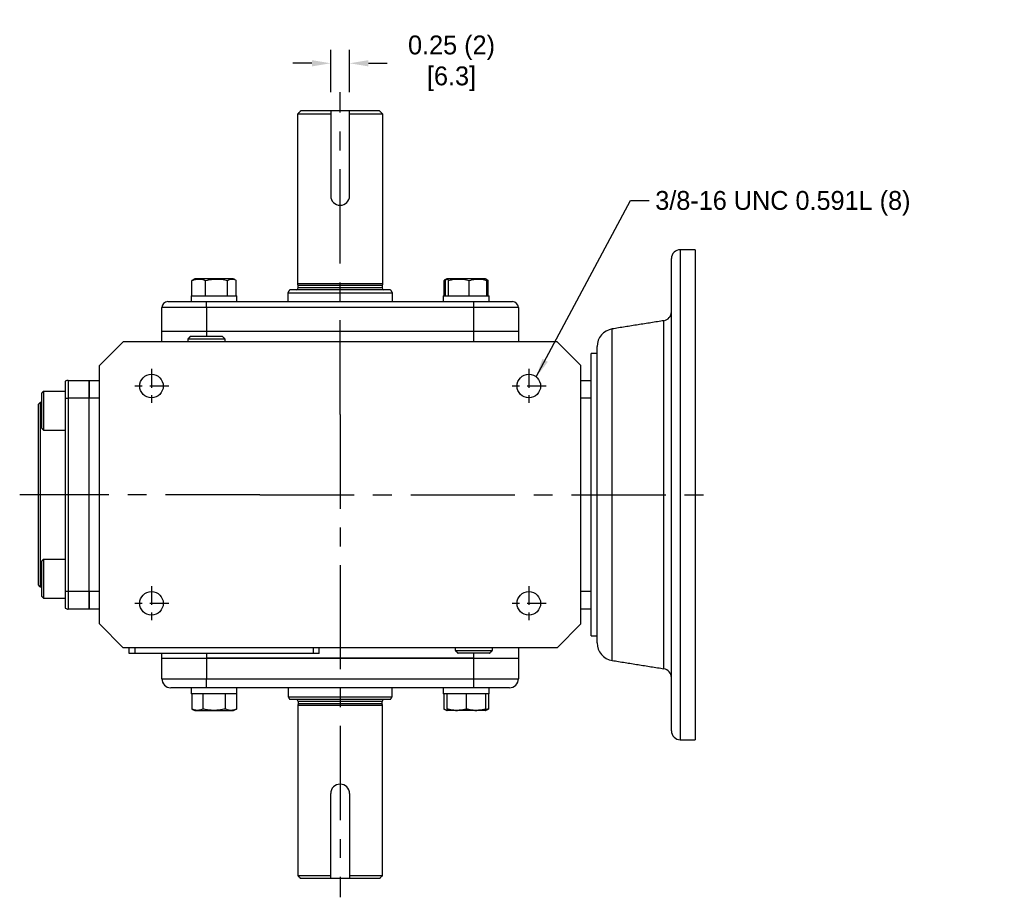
# Model space of a CAD drawing. Header units: inches. Extents: x 113.1 to 145, y 16 to 42.7.
# Tile 3 of 3: x 130.6 to 143.7, y 31.1 to 42.7. Entities that reach past the tile are written whole.
import ezdxf

# ---------------------------------------------------------------- set-up
doc = ezdxf.new("R2010")
doc.units = ezdxf.units.IN
doc.header["$MEASUREMENT"] = 0
doc.linetypes.add('CENTER', pattern=[2, 1.25, -0.25, 0.25, -0.25])
doc.layers.add('Centerline', color=40, linetype='CENTER')
doc.layers.add('Dimensions', color=140, linetype='Continuous')
doc.dimstyles.get("Standard").update_dxf_attribs({"dimtxt": 0.25, "dimasz": 0.25, "dimexe": 0.18, "dimexo": 0.25, "dimgap": 0.08, "dimtad": 0, "dimtih": 1, "dimtoh": 1, "dimrnd": 0.0005, "dimzin": 0, "dimdsep": 46, "dimtxsty": 'Standard', "dimcen": 0, "dimadec": 0, "dimazin": 0, "dimtfac": 1, "dimtofl": 0, "dimtmove": 0, "dimatfit": 3, "dimfxl": 0, "dimtolj": 1, "dimtzin": 0, "dimarcsym": 0})

# ---------------------------------------------------------------- blocks, each defined once
blk = doc.blocks.new('*D19')
at = {"layer": 'Defpoints', "color": 0}
for p in [(134.989, 42.108), (134.739, 41.476), (134.989, 41.476)]:
    blk.add_point(p, dxfattribs=at)
at = {"layer": 'Dimensions', "color": 0, "lineweight": -2}
for p, q in [((134.739, 41.726), (134.739, 42.288)), ((134.989, 41.726), (134.989, 42.288)), ((134.489, 42.108), (134.239, 42.108)), ((135.239, 42.108), (135.489, 42.108))]:
    blk.add_line(p, q, dxfattribs=at)
at = {"layer": 'Dimensions', "color": 0}
for points in [[(134.489, 42.149), (134.489, 42.066), (134.739, 42.108)], [(135.239, 42.149), (135.239, 42.066), (134.989, 42.108)]]:
    blk.add_solid(points, dxfattribs=at)
at = {"layer": 'Dimensions', "color": 0, "char_height": 0.25, "attachment_point": 5}
for s, insert in [('\\A1;0.25 (2)', (136.34, 42.313)), ('\\A1;[6.3]', (136.34, 41.903))]:
    blk.add_mtext(s, dxfattribs=dict(at, insert=insert))

msp = doc.modelspace()

# ---------------------------------------------------------------- linework, layer by layer
for p, q in [((134.3013, 41.4363), (134.7389, 41.4363)), ((134.7389, 41.4756), (134.3407, 41.4756)), ((134.7389, 41.4756), (134.7389, 40.3506)), ((134.9889, 41.4756), (134.7389, 41.4756)), ((134.9889, 40.3506), (134.9889, 41.4756)), ((135.3871, 41.4756), (134.9889, 41.4756)), ((134.9889, 41.4363), (135.4265, 41.4363)), ((139.3718, 39.637), (139.3718, 33.141)), ((139.5686, 39.637), (139.5686, 33.141)), ((139.2537, 38.6735), (139.2537, 39.5189)), ((132.9006, 39.0268), (132.9006, 39.2297)), ((133.0973, 39.2502), (132.9421, 39.2502)), ((133.0804, 39.0268), (133.0804, 39.2297)), ((133.4451, 39.2502), (133.0973, 39.2502)), ((133.3734, 39.0268), (133.3734, 39.2297)), ((133.4866, 39.0268), (133.4866, 39.2297)), ((135.4265, 39.1843), (134.3013, 39.1843)), ((135.4206, 39.1622), (134.3072, 39.1622)), ((136.2413, 39.0268), (136.2413, 39.2297)), ((136.2613, 39.0268), (136.2613, 39.2297)), ((136.7666, 39.2502), (136.2827, 39.2502)), ((136.2997, 39.0268), (136.2997, 39.2297)), ((136.5727, 39.0268), (136.5727, 39.2297)), ((136.7858, 39.2502), (136.7666, 39.2502)), ((136.8072, 39.0268), (136.8072, 39.2297)), ((136.8272, 39.0268), (136.8272, 39.2297)), ((132.8904, 39.0268), (133.4967, 39.0268)), ((134.1749, 39.0662), (135.5529, 39.0662)), ((135.5302, 39.1055), (134.1977, 39.1055)), ((135.4206, 39.1292), (134.3072, 39.1292)), ((136.2311, 39.0268), (136.8374, 39.0268)), ((132.5805, 38.9481), (133.0923, 38.9481)), ((133.0923, 38.9481), (136.6356, 38.9481)), ((133.0923, 38.8693), (133.0923, 38.9481)), ((136.6356, 38.9481), (137.1474, 38.9481)), ((136.6356, 38.8693), (136.6356, 38.9481)), ((132.5017, 38.5544), (132.5017, 38.8693)), ((133.0923, 38.8693), (132.5017, 38.8693)), ((133.0923, 38.8693), (133.0923, 38.5544)), ((136.6356, 38.8693), (133.0923, 38.8693)), ((136.6356, 38.5544), (136.6356, 38.8693)), ((137.2261, 38.8693), (136.6356, 38.8693)), ((137.2261, 38.8693), (137.2261, 38.5544)), ((139.1542, 34.0821), (139.1542, 38.6959)), ((139.2537, 38.6756), (139.2537, 38.6827)), ((133.0923, 38.5544), (132.5017, 38.5544)), ((132.5017, 38.4166), (132.5017, 38.5544)), ((133.0923, 38.5544), (132.5017, 38.5544)), ((132.8836, 38.4906), (133.3009, 38.4906)), ((136.6356, 38.5544), (133.0923, 38.5544)), ((136.6356, 38.5544), (133.0923, 38.5544)), ((133.0923, 38.5544), (133.0923, 38.4906)), ((137.2261, 38.5544), (136.6356, 38.5544)), ((137.2261, 38.5544), (136.6356, 38.5544)), ((136.6356, 38.4166), (136.6356, 38.5544)), ((137.2261, 38.5544), (137.2261, 38.4166)), ((138.4683, 34.1918), (138.4683, 38.5862)), ((139.2537, 38.2496), (139.2537, 38.5298)), ((139.2537, 34.2495), (139.2537, 38.5285)), ((131.6749, 38.1016), (131.9899, 38.4166)), ((137.7379, 38.4166), (131.9899, 38.4166)), ((133.3392, 38.4524), (132.8454, 38.4524)), ((137.7379, 38.4166), (138.0529, 38.1016)), ((138.1907, 37.9048), (138.1907, 38.2591)), ((138.2694, 34.4251), (138.2694, 38.3529)), ((131.6749, 34.6764), (131.6749, 38.1016)), ((138.0529, 34.6764), (138.0529, 38.1016)), ((131.2222, 37.8942), (131.2222, 37.6685)), ((131.2616, 37.9048), (131.5371, 37.9048)), ((131.2616, 37.9048), (131.2616, 37.6685)), ((131.5371, 37.6685), (131.5371, 37.9048)), ((131.5371, 37.9048), (131.6749, 37.9048)), ((131.5371, 37.9048), (131.5371, 37.6685)), ((138.0529, 37.9048), (138.1907, 37.9048)), ((138.1907, 37.6685), (138.1907, 37.9048)), ((130.9072, 37.7329), (130.9072, 37.2722)), ((130.9328, 37.7585), (130.9328, 37.2467)), ((130.8679, 35.1882), (130.8679, 37.5898)), ((130.8875, 37.6095), (130.8875, 35.1685)), ((131.2222, 37.6685), (131.2222, 35.1095)), ((131.2222, 37.6685), (131.2616, 37.6685)), ((131.5371, 37.6685), (131.2616, 37.6685)), ((131.2616, 37.6685), (131.2616, 35.1095)), ((131.5371, 35.1095), (131.5371, 37.6685)), ((131.5371, 35.1095), (131.5371, 37.6685)), ((131.6749, 37.6685), (131.5371, 37.6685)), ((138.1907, 37.6685), (138.0529, 37.6685)), ((138.1907, 37.4843), (138.1907, 37.6685)), ((138.1907, 35.2937), (138.1907, 37.4843)), ((130.9072, 35.5058), (130.9072, 35.0451)), ((130.9328, 35.5314), (130.9328, 35.0195)), ((138.1907, 35.1095), (138.1907, 35.2937)), ((131.2222, 35.1095), (131.2222, 34.8838)), ((131.2222, 35.1095), (131.2616, 35.1095)), ((131.2616, 35.1095), (131.5371, 35.1095)), ((131.2616, 35.1095), (131.2616, 34.8733)), ((131.5371, 34.8733), (131.5371, 35.1095)), ((131.5371, 35.1095), (131.5371, 34.8733)), ((131.5371, 35.1095), (131.6749, 35.1095)), ((138.0529, 35.1095), (138.1907, 35.1095)), ((138.1907, 34.8733), (138.1907, 35.1095)), ((131.5371, 34.8733), (131.2616, 34.8733)), ((131.6749, 34.8733), (131.5371, 34.8733)), ((138.1907, 34.8733), (138.0529, 34.8733)), ((138.1907, 34.5189), (138.1907, 34.8733)), ((131.9899, 34.3615), (131.6749, 34.6764)), ((138.0529, 34.6764), (137.7379, 34.3615)), ((139.2537, 34.2489), (139.2537, 34.5284)), ((137.7379, 34.3615), (131.9899, 34.3615)), ((132.0686, 34.2827), (132.0686, 34.3615)), ((132.1474, 34.2827), (132.1474, 34.3615)), ((134.5096, 34.2827), (134.5096, 34.3615)), ((134.5883, 34.2827), (134.5883, 34.3615)), ((136.3887, 34.3256), (136.8636, 34.3256)), ((136.8636, 34.3256), (136.8825, 34.3256)), ((137.2261, 34.3615), (137.2261, 34.2237)), ((132.1474, 34.2827), (132.0686, 34.2827)), ((134.5096, 34.2827), (132.1474, 34.2827)), ((132.5017, 34.2237), (132.5017, 34.2827)), ((132.5017, 33.9481), (132.5017, 34.2237)), ((132.5017, 34.2237), (133.0923, 34.2237)), ((132.5017, 34.2237), (133.0923, 34.2237)), ((133.0923, 34.2827), (133.0923, 34.2237)), ((133.0923, 34.2237), (136.6356, 34.2237)), ((136.6356, 34.2237), (133.0923, 34.2237)), ((133.0923, 34.2237), (133.0923, 33.9481)), ((134.5883, 34.2827), (134.5096, 34.2827)), ((136.8283, 34.2874), (136.4269, 34.2874)), ((136.6356, 34.2237), (136.6356, 34.2874)), ((136.6356, 34.2237), (137.2261, 34.2237)), ((136.6356, 34.2237), (137.2261, 34.2237)), ((136.6356, 33.9481), (136.6356, 34.2237)), ((136.8442, 34.2874), (136.8283, 34.2874)), ((137.2261, 34.2237), (137.2261, 33.9481)), ((139.2537, 33.2591), (139.2537, 34.1045)), ((139.2537, 34.0953), (139.2537, 34.101)), ((132.5017, 33.9481), (133.0923, 33.9481)), ((133.0923, 33.83), (133.0923, 33.9481)), ((133.0923, 33.9481), (136.6356, 33.9481)), ((136.6356, 33.83), (136.6356, 33.9481)), ((136.6356, 33.9481), (137.2261, 33.9481)), ((133.0923, 33.83), (132.6198, 33.83)), ((136.6356, 33.83), (133.0923, 33.83)), ((137.108, 33.83), (136.6356, 33.83)), ((133.4967, 33.7512), (132.8904, 33.7512)), ((132.8981, 33.7512), (132.8981, 33.5483)), ((133.0458, 33.7512), (133.0458, 33.5483)), ((133.3413, 33.7512), (133.3413, 33.5483)), ((133.4891, 33.7512), (133.4891, 33.5483)), ((134.1749, 33.7118), (135.5529, 33.7118)), ((135.5302, 33.6725), (134.1977, 33.6725)), ((136.8374, 33.7512), (136.2311, 33.7512)), ((136.2388, 33.7512), (136.2388, 33.5483)), ((136.2783, 33.7512), (136.2783, 33.5483)), ((136.5343, 33.7512), (136.5343, 33.5483)), ((136.7902, 33.7512), (136.7902, 33.5483)), ((136.8297, 33.7512), (136.8297, 33.5483)), ((135.4265, 33.5937), (134.3013, 33.5937)), ((135.4206, 33.6489), (134.3072, 33.6489)), ((135.4206, 33.6158), (134.3072, 33.6158)), ((132.9421, 33.5278), (133.4451, 33.5278)), ((136.7839, 33.5278), (136.2846, 33.5278)), ((134.7389, 31.3024), (134.7389, 32.4274)), ((134.9889, 32.4274), (134.9889, 31.3024)), ((134.3013, 31.3418), (134.7389, 31.3418)), ((134.9889, 31.3418), (135.4265, 31.3418)), ((134.7389, 31.3024), (134.3407, 31.3024)), ((134.9889, 31.3024), (134.7389, 31.3024)), ((135.3871, 31.3024), (134.9889, 31.3024))]:
    msp.add_line(p, q)
for centre in [(132.3639, 37.829), (137.3639, 37.829), (132.3639, 34.949), (137.3639, 34.949)]:
    msp.add_circle(centre, 0.1562)
for centre, radius, start, end in [((134.8639, 40.3506), 0.125, 180, 0), ((139.3718, 39.5189), 0.1181, 90, 180), ((134.2836, 39.1292), 0.0236, 270, 0), ((135.4442, 39.1292), 0.0236, 180, 270), ((132.5805, 38.8693), 0.0787, 90, 180), ((137.1474, 38.8693), 0.0787, 0, 90), ((139.1356, 38.8126), 0.1181, 279.09028, 0), ((138.5057, 38.3529), 0.2362, 99.09028, 180), ((131.2616, 37.826), 0.0787, 90, 120), ((131.2616, 34.952), 0.0787, 240, 270), ((138.5057, 34.4251), 0.2362, 180, 260.90972), ((139.1356, 33.9655), 0.1181, 0, 80.90972), ((132.6198, 33.9481), 0.1181, 180, 270), ((137.108, 33.9481), 0.1181, 270, 0), ((134.2836, 33.6489), 0.0236, 0, 90), ((135.4442, 33.6489), 0.0236, 90, 180), ((139.3718, 33.2591), 0.1181, 180, 270), ((134.8639, 32.4274), 0.125, 0, 180)]:
    msp.add_arc(centre, radius, start, end)
for points in [[(134.3013, 41.4363), (134.3407, 41.4756)], [(134.3013, 39.1843), (134.3013, 41.4363)], [(135.3871, 41.4756), (135.4265, 41.4363)], [(135.4265, 41.4363), (135.4265, 39.1843)], [(139.5686, 39.637), (139.3718, 39.637)], [(132.9421, 39.2502), (132.9164, 39.2383)], [(133.4708, 39.2382), (133.4451, 39.2502)], [(134.3072, 39.1622), (134.3013, 39.1843)], [(134.3072, 39.1292), (134.3072, 39.1622)], [(135.4265, 39.1843), (135.4206, 39.1622)], [(135.4206, 39.1622), (135.4206, 39.1292)], [(136.2572, 39.2378), (136.2413, 39.2297)], [(136.2413, 39.2297), (136.2667, 39.2364)], [(136.2756, 39.2469), (136.257, 39.2382)], [(136.2827, 39.2502), (136.2759, 39.247)], [(136.7926, 39.247), (136.7858, 39.2502)], [(136.8114, 39.2383), (136.7926, 39.247)], [(132.8904, 39.0268), (132.8904, 38.9481)], [(133.4967, 38.9481), (133.4967, 39.0268)], [(134.1749, 39.0662), (134.1977, 39.1055)], [(134.1749, 38.9481), (134.1749, 39.0662)], [(135.5302, 39.1055), (135.5529, 39.0662)], [(135.5529, 39.0662), (135.5529, 38.9481)], [(136.2311, 39.0268), (136.2311, 38.9481)], [(136.8374, 38.9481), (136.8374, 39.0268)], [(139.1542, 38.6959), (138.4683, 38.5862)], [(132.8836, 38.4906), (132.8454, 38.4524)], [(133.3392, 38.4524), (133.3009, 38.4906)], [(132.8454, 38.4524), (132.8465, 38.4166)], [(133.3381, 38.4166), (133.3392, 38.4524)], [(138.2694, 38.2591), (138.1907, 38.2591)], [(130.9328, 37.7585), (130.9072, 37.7329)], [(131.2222, 37.7585), (130.9328, 37.7585)], [(130.8875, 37.6095), (130.8679, 37.5898)], [(130.9072, 37.6095), (130.8875, 37.6095)], [(130.9072, 37.2722), (130.9328, 37.2467)], [(130.9328, 37.2467), (131.2222, 37.2467)], [(130.9328, 35.5314), (130.9072, 35.5058)], [(131.2222, 35.5314), (130.9328, 35.5314)], [(130.8679, 35.1882), (130.8875, 35.1685)], [(130.8875, 35.1685), (130.9072, 35.1685)], [(130.9072, 35.0451), (130.9328, 35.0195)], [(130.9328, 35.0195), (131.2222, 35.0195)], [(138.1907, 34.5189), (138.2694, 34.5189)], [(136.3898, 34.3615), (136.3887, 34.3256)], [(136.3887, 34.3256), (136.4269, 34.2874)], [(136.8442, 34.2874), (136.8825, 34.3256)], [(136.8825, 34.3256), (136.8814, 34.3615)], [(138.4683, 34.1918), (139.1542, 34.0821)], [(132.8904, 33.83), (132.8904, 33.7512)], [(133.4967, 33.7512), (133.4967, 33.83)], [(134.1749, 33.83), (134.1749, 33.7118)], [(135.5529, 33.7118), (135.5529, 33.83)], [(136.2311, 33.83), (136.2311, 33.7512)], [(136.8374, 33.7512), (136.8374, 33.83)], [(134.1749, 33.7118), (134.1977, 33.6725)], [(135.5302, 33.6725), (135.5529, 33.7118)], [(132.8981, 33.5483), (132.9421, 33.5278)], [(133.4451, 33.5278), (133.4891, 33.5483)], [(134.3072, 33.6158), (134.3013, 33.5937)], [(134.3013, 33.5937), (134.3013, 31.3418)], [(134.3072, 33.6489), (134.3072, 33.6158)], [(135.4206, 33.6158), (135.4206, 33.6489)], [(135.4265, 33.5937), (135.4206, 33.6158)], [(135.4265, 31.3418), (135.4265, 33.5937)], [(136.2388, 33.5483), (136.2827, 33.5278)], [(136.7858, 33.5278), (136.8297, 33.5483)], [(136.8297, 33.5483), (136.7963, 33.5377)], [(139.3718, 33.141), (139.5686, 33.141)], [(134.3013, 31.3418), (134.3407, 31.3024)], [(135.3871, 31.3024), (135.4265, 31.3418)]]:
    msp.add_open_spline(points, degree=1)
for points, knots in [([(132.9006, 39.2297), (132.922, 39.2366), (132.9654, 39.2507), (133.0265, 39.2479), (133.0644, 39.2351), (133.0804, 39.2297)], [0, 0, 0, 0, 0.35991751, 0.73073422, 1, 1, 1, 1]), ([(132.9165, 39.238), (132.916, 39.2379), (132.9106, 39.2365), (132.9053, 39.2329), (132.9006, 39.2297)], [0, 0, 0, 0, 0.099985, 1, 1, 1, 1]), ([(133.0804, 39.2297), (133.1153, 39.2366), (133.1861, 39.2507), (133.2856, 39.2479), (133.3474, 39.2351), (133.3734, 39.2297)], [0, 0, 0, 0, 0.3599176, 0.730734, 1, 1, 1, 1]), ([(133.3734, 39.2297), (133.3781, 39.2325), (133.3952, 39.2423), (133.4256, 39.2511), (133.459, 39.2451), (133.4791, 39.2339), (133.4866, 39.2297)], [0, 0, 0, 0, 0.1280919, 0.4589873, 0.79955, 1, 1, 1, 1]), ([(136.2613, 39.2297), (136.2659, 39.2366), (136.2752, 39.2507), (136.2882, 39.2479), (136.2963, 39.2351), (136.2997, 39.2297)], [0, 0, 0, 0, 0.3599176, 0.7307344, 1, 1, 1, 1]), ([(136.2997, 39.2297), (136.3178, 39.2339), (136.3655, 39.2449), (136.4458, 39.2511), (136.5192, 39.2425), (136.5612, 39.2325), (136.5727, 39.2297)], [0, 0, 0, 0, 0.20044957, 0.53117427, 0.87190826, 1, 1, 1, 1]), ([(136.5727, 39.2297), (136.6006, 39.2366), (136.6573, 39.2507), (136.7369, 39.2479), (136.7864, 39.2351), (136.8072, 39.2297)], [0, 0, 0, 0, 0.35991751, 0.73073422, 1, 1, 1, 1]), ([(136.8072, 39.2297), (136.8026, 39.2384), (136.7977, 39.2477), (136.7927, 39.2465), (136.7924, 39.2464)], [0, 0, 0, 0, 0.9294772, 1, 1, 1, 1]), ([(136.7973, 39.2418), (136.8026, 39.2407), (136.8126, 39.2387), (136.8225, 39.2326), (136.8272, 39.2297)], [0, 0, 0, 0, 0.5169189, 1, 1, 1, 1]), ([(139.2537, 38.5285), (139.2539, 38.54), (139.2545, 38.5728), (139.2572, 38.6213), (139.2546, 38.6573), (139.2539, 38.6694), (139.2537, 38.6735)], [0, 0, 0, 0, 0.17041454, 0.4909008, 0.83061879, 1, 1, 1, 1]), ([(139.2537, 34.1045), (139.2539, 34.1086), (139.2545, 34.1203), (139.2572, 34.1558), (139.2546, 34.204), (139.2539, 34.2381), (139.2537, 34.2495)], [0, 0, 0, 0, 0.1704158, 0.490901, 0.8306195, 1, 1, 1, 1]), ([(133.0458, 33.5483), (133.0283, 33.5414), (132.9926, 33.5273), (132.9424, 33.5301), (132.9112, 33.5429), (132.8981, 33.5483)], [0, 0, 0, 0, 0.3599175, 0.7307342, 1, 1, 1, 1]), ([(133.3413, 33.5483), (133.3289, 33.5456), (133.2843, 33.5358), (133.205, 33.527), (133.118, 33.5329), (133.0653, 33.5441), (133.0458, 33.5483)], [0, 0, 0, 0, 0.1280921, 0.458987, 0.79955, 1, 1, 1, 1]), ([(133.4891, 33.5483), (133.4715, 33.5414), (133.4358, 33.5273), (133.3856, 33.5301), (133.3544, 33.5429), (133.3413, 33.5483)], [0, 0, 0, 0, 0.3599175, 0.7307342, 1, 1, 1, 1]), ([(136.5343, 33.5483), (136.5038, 33.5414), (136.442, 33.5273), (136.355, 33.5301), (136.3011, 33.5429), (136.2783, 33.5483)], [0, 0, 0, 0, 0.3599178, 0.7307341, 1, 1, 1, 1]), ([(136.2783, 33.5483), (136.3088, 33.5414), (136.3706, 33.5273), (136.4576, 33.5301), (136.5115, 33.5429), (136.5343, 33.5483)], [0, 0, 0, 0, 0.3599178, 0.7307341, 1, 1, 1, 1]), ([(136.7902, 33.5483), (136.7597, 33.5414), (136.6979, 33.5273), (136.6109, 33.5301), (136.557, 33.5429), (136.5343, 33.5483)], [0, 0, 0, 0, 0.3599175, 0.7307342, 1, 1, 1, 1]), ([(136.5343, 33.5483), (136.5647, 33.5414), (136.6265, 33.5273), (136.7135, 33.5301), (136.7674, 33.5429), (136.7902, 33.5483)], [0, 0, 0, 0, 0.3599175, 0.7307342, 1, 1, 1, 1])]:
    msp.add_open_spline(points, degree=3, knots=knots)
at = {"layer": 'Centerline'}
for p, q in [((134.8639, 37.4537), (134.8639, 41.7256)), ((134.8639, 37.4537), (134.8639, 35.3244)), ((133.7993, 36.389), (130.6179, 36.389)), ((133.7993, 36.389), (135.9286, 36.389)), ((135.9286, 36.389), (139.8186, 36.389)), ((134.8639, 35.3244), (134.8639, 31.0524))]:
    msp.add_line(p, q, dxfattribs=at)
at = {"layer": 'Centerline', "ltscale": 0.2}
for p, q in [((132.3639, 38.0575), (132.3639, 37.6005)), ((137.3639, 38.0575), (137.3639, 37.6005)), ((132.5924, 37.829), (132.1354, 37.829)), ((137.5924, 37.829), (137.1354, 37.829)), ((132.3639, 35.1775), (132.3639, 34.7205)), ((137.3639, 35.1775), (137.3639, 34.7205)), ((132.5924, 34.949), (132.1354, 34.949)), ((137.5924, 34.949), (137.1354, 34.949))]:
    msp.add_line(p, q, dxfattribs=at)

# ---------------------------------------------------------------- texts
at = {"layer": 'Dimensions', "insert": (139.0398, 40.415), "char_height": 0.25, "attachment_point": 1}
msp.add_mtext('3/8-16 UNC 0.591L (8)', dxfattribs=at)

# ---------------------------------------------------------------- dimensions: what is measured, and where the dimension line sits
at = {"layer": 'Dimensions'}
dim = msp.add_linear_dim(base=(134.9889, 42.1078), p1=(134.7389, 41.4756), p2=(134.9889, 41.4756), dimstyle='Standard', override={"dimpost": ' (2)\\X'}, dxfattribs=at)
dim.commit()
dim.dimension.update_dxf_attribs({"geometry": '*D19', "text_midpoint": (136.3398, 42.1078)})

# ---------------------------------------------------------------- leaders
at = {"layer": 'Dimensions', "annotation_type": 0, "has_hookline": 1, "hookline_direction": 0, "text_width": 4.625}
msp.add_leader([(137.4629, 37.9499), (138.7098, 40.29), (138.9598, 40.29)], dimstyle='Standard', override={"dimgap": 0.08, "dimtad": 0}, dxfattribs=at)

doc.saveas('drawing.dxf')
